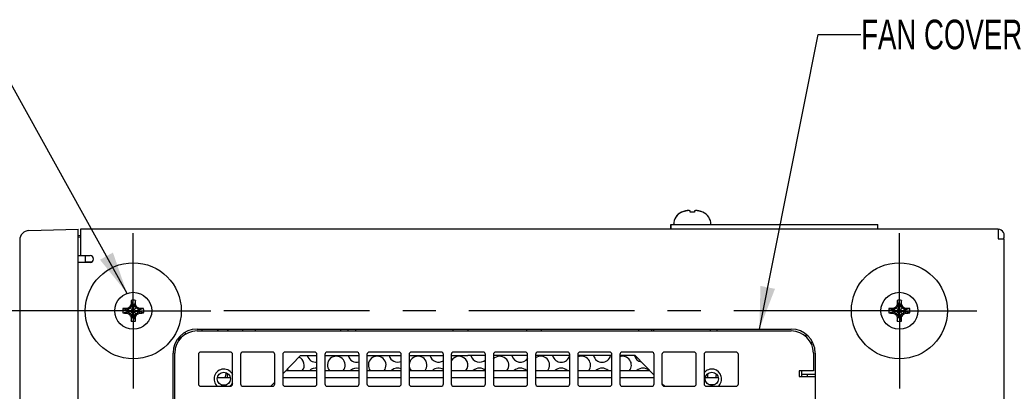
# Model space of a CAD drawing. Header units: inches. Extents: x 0 to 34, y 0 to 22.
# Tile 24 of 37: x 15.1 to 19.2, y 6.9 to 8.5. Entities that reach past the tile are written whole.
import ezdxf

# ---------------------------------------------------------------- set-up
doc = ezdxf.new("R2010")
doc.units = ezdxf.units.IN
doc.header["$LTSCALE"] = 1.87
doc.header["$MEASUREMENT"] = 0
doc.linetypes.add('CENTER', pattern=[0.6, 0.375, -0.075, 0.075, -0.075])
doc.layers.get('0').update_dxf_attribs({"linetype": 'CONTINUOUS'})
for name, color, linetype in [('02___PRT_ALL_AXES', 7, 'CONTINUOUS'), ('3_ALL_AXES', 7, 'CONTINUOUS'), ('DETAIL', 7, 'CONTINUOUS'), ('DIMENSIONS', 7, 'CONTINUOUS')]:
    doc.layers.add(name, color=color, linetype=linetype)
doc.styles.get("Standard").update_dxf_attribs({"font": 'txt', "width": 0.8})
doc.dimstyles.new('DIMSTYLE_3', dxfattribs={"dimtxt": 0.125, "dimasz": 0.18, "dimexe": 0.18, "dimexo": 0.0625, "dimgap": 0.09, "dimtad": 0, "dimtih": 1, "dimtoh": 1, "dimdec": 3, "dimlfac": 2, "dimzin": 4, "dimdsep": 46, "dimtxsty": 'STANDARD', "dimblk": '_FILLED', "dimblk1": '_FILLED', "dimblk2": '_FILLED', "dimcen": 0.09, "dimadec": 0, "dimazin": 0, "dimtp": 0.001, "dimtm": 0.001, "dimtfac": 1, "dimtdec": 3, "dimtofl": 0, "dimtmove": 0, "dimatfit": 3, "dimldrblk": '_FILLED', "dimfxl": 1, "dimtolj": 1, "dimtzin": 4, "dimarcsym": 0})
doc.dimstyles.get("Standard").update_dxf_attribs({"dimtxt": 0.125, "dimasz": 0.18, "dimexe": 0.18, "dimexo": 0.0625, "dimgap": 0.09, "dimtad": 0, "dimtih": 1, "dimtoh": 1, "dimdec": 3, "dimzin": 4, "dimdsep": 46, "dimtxsty": 'STANDARD', "dimblk": '_FILLED', "dimblk1": '_FILLED', "dimblk2": '_FILLED', "dimcen": 0.09, "dimadec": 0, "dimazin": 0, "dimtol": 1, "dimtp": 0.01, "dimtm": 0.01, "dimtfac": 1, "dimtdec": 3, "dimtofl": 0, "dimtmove": 0, "dimatfit": 3, "dimldrblk": '_FILLED', "dimfxl": 1, "dimtolj": 1, "dimtzin": 4, "dimarcsym": 0})

# ---------------------------------------------------------------- blocks, each defined once
blk = doc.blocks.new('_FILLED')
at = {"color": 0, "linetype": 'BYBLOCK'}
blk.add_solid([(0, 0), (-1, 0.174), (-1, -0.174)], dxfattribs=at)
blk = doc.blocks.new('*D7')
at = {"layer": 'DIMENSIONS', "color": 2, "linetype": 'CONTINUOUS'}
for p, q in [((15.4831, 7.2438), (14.152, 7.2438)), ((14.277, 7.2438), (14.277, 5.1838)), ((14.277, 2.8738), (14.277, 4.7463)), ((15.4831, 2.8738), (14.152, 2.8738))]:
    blk.add_line(p, q, dxfattribs=at)
at = {"layer": 'DIMENSIONS', "color": 2, "linetype": 'CONTINUOUS', "xscale": 0.18, "yscale": 0.18, "zscale": 0.18}
for p, rotation in [((14.277, 7.2438), 90), ((14.277, 2.8738), 270)]:
    blk.add_blockref('_FILLED', p, dxfattribs=dict(at, rotation=rotation))
at = {"layer": 'DIMENSIONS', "color": 2, "linetype": 'CONTINUOUS', "insert": (14.277, 5.1213), "char_height": 0.125, "width": 0.5, "attachment_point": 2, "line_spacing_factor": 0.9}
blk.add_mtext('8.740\\P[222]', dxfattribs=at)

msp = doc.modelspace()

# ---------------------------------------------------------------- linework, layer by layer
at = {"color": 7, "linetype": 'CONTINUOUS'}
for p, q in [((17.86965, 7.66141), (17.86783, 7.66141)), ((17.90447, 7.66141), (17.90389, 7.66679)), ((17.92272, 7.66141), (17.90447, 7.66141)), ((17.92242, 7.66679), (17.92184, 7.66141)), ((17.9233, 7.66679), (17.92272, 7.66141)), ((17.95848, 7.66141), (17.95754, 7.66141)), ((17.82245, 7.58878), (17.82245, 7.60878)), ((17.82245, 7.60878), (18.69886, 7.60878)), ((17.82386, 7.58878), (17.82386, 7.60878)), ((18.69886, 7.58878), (18.69886, 7.60878)), ((15.10347, 7.58332), (15.31202, 7.58878)), ((15.31202, 2.52878), (15.31202, 7.58878)), ((15.32259, 7.5613), (15.31202, 7.56186)), ((15.32271, 7.55562), (15.31202, 7.55581)), ((15.06452, 7.54334), (15.06452, 2.57423)), ((15.31202, 7.47726), (15.32259, 7.47744)), ((15.34202, 7.47778), (15.34202, 7.44778)), ((15.37002, 7.44982), (15.34202, 7.45128)), ((15.52989, 7.22808), (15.56129, 7.25948)), ((15.52989, 7.25948), (15.56129, 7.22808)), ((15.54101, 7.26855), (15.53362, 7.25575)), ((15.53588, 7.26963), (15.54101, 7.26855)), ((15.53646, 7.28773), (15.54101, 7.27038)), ((15.54101, 7.21719), (15.55017, 7.27038)), ((15.54101, 7.27038), (15.54101, 7.26855)), ((15.55017, 7.21719), (15.54101, 7.27038)), ((15.54101, 7.21902), (15.55017, 7.26855)), ((15.55017, 7.21902), (15.54101, 7.26855)), ((15.55472, 7.28773), (15.55017, 7.27038)), ((15.55017, 7.26855), (15.55017, 7.27038)), ((15.55017, 7.26855), (15.5553, 7.26963)), ((15.55756, 7.25575), (15.55017, 7.26855)), ((18.77489, 7.22808), (18.80629, 7.25948)), ((18.77489, 7.25948), (18.80629, 7.22808)), ((18.78601, 7.26855), (18.77862, 7.25575)), ((18.78088, 7.26963), (18.78601, 7.26855)), ((18.78146, 7.28773), (18.78601, 7.27038)), ((18.78601, 7.21719), (18.79517, 7.27038)), ((18.78601, 7.27038), (18.78601, 7.26855)), ((18.79517, 7.21719), (18.78601, 7.27038)), ((18.78601, 7.21902), (18.79517, 7.26855)), ((18.79517, 7.21902), (18.78601, 7.26855)), ((18.79972, 7.28773), (18.79517, 7.27038)), ((18.79517, 7.26855), (18.79517, 7.27038)), ((18.79517, 7.26855), (18.8003, 7.26963)), ((18.80256, 7.25575), (18.79517, 7.26855)), ((15.50164, 7.25291), (15.51899, 7.24836)), ((15.50164, 7.23465), (15.51899, 7.23921)), ((15.51899, 7.24836), (15.57219, 7.23921)), ((15.52082, 7.24836), (15.51899, 7.24836)), ((15.51899, 7.23921), (15.57219, 7.24836)), ((15.51899, 7.23921), (15.52082, 7.23921)), ((15.52082, 7.24836), (15.51974, 7.25349)), ((15.51974, 7.23407), (15.52082, 7.23921)), ((15.53362, 7.25575), (15.52082, 7.24836)), ((15.52082, 7.24836), (15.57036, 7.23921)), ((15.52082, 7.23921), (15.57036, 7.24836)), ((15.52082, 7.23921), (15.53362, 7.23182)), ((15.53362, 7.23182), (15.54101, 7.21902)), ((15.53588, 7.21793), (15.54101, 7.21902)), ((15.53646, 7.19984), (15.54101, 7.21719)), ((15.54101, 7.21902), (15.54101, 7.21719)), ((15.55017, 7.21902), (15.55756, 7.23182)), ((15.55017, 7.21719), (15.55017, 7.21902)), ((15.5553, 7.21793), (15.55017, 7.21902)), ((15.55472, 7.19984), (15.55017, 7.21719)), ((15.57036, 7.24836), (15.55756, 7.25575)), ((15.55756, 7.23182), (15.57036, 7.23921)), ((15.57144, 7.25349), (15.57036, 7.24836)), ((15.57219, 7.24836), (15.57036, 7.24836)), ((15.57036, 7.23921), (15.57144, 7.23407)), ((15.57036, 7.23921), (15.57219, 7.23921)), ((15.58953, 7.25291), (15.57219, 7.24836)), ((15.58953, 7.23465), (15.57219, 7.23921)), ((18.74664, 7.25291), (18.76399, 7.24836)), ((18.74664, 7.23465), (18.76399, 7.23921)), ((18.76399, 7.23921), (18.81719, 7.24836)), ((18.76582, 7.24836), (18.76399, 7.24836)), ((18.76399, 7.24836), (18.81719, 7.23921)), ((18.76399, 7.23921), (18.76582, 7.23921)), ((18.76582, 7.24836), (18.76474, 7.25349)), ((18.76474, 7.23407), (18.76582, 7.23921)), ((18.77862, 7.25575), (18.76582, 7.24836)), ((18.76582, 7.23921), (18.81536, 7.24836)), ((18.76582, 7.24836), (18.81536, 7.23921)), ((18.76582, 7.23921), (18.77862, 7.23182)), ((18.77862, 7.23182), (18.78601, 7.21902)), ((18.78088, 7.21793), (18.78601, 7.21902)), ((18.78146, 7.19984), (18.78601, 7.21719)), ((18.78601, 7.21902), (18.78601, 7.21719)), ((18.79517, 7.21902), (18.80256, 7.23182)), ((18.79517, 7.21719), (18.79517, 7.21902)), ((18.8003, 7.21793), (18.79517, 7.21902)), ((18.79972, 7.19984), (18.79517, 7.21719)), ((18.81536, 7.24836), (18.80256, 7.25575)), ((18.80256, 7.23182), (18.81536, 7.23921)), ((18.81644, 7.25349), (18.81536, 7.24836)), ((18.81719, 7.24836), (18.81536, 7.24836)), ((18.81536, 7.23921), (18.81719, 7.23921)), ((18.81536, 7.23921), (18.81644, 7.23407)), ((18.83453, 7.25291), (18.81719, 7.24836)), ((18.83453, 7.23465), (18.81719, 7.23921)), ((15.74174, 7.12138), (15.74174, 7.13384)), ((15.81559, 7.15853), (18.33259, 7.15853)), ((15.90148, 7.16628), (15.90562, 7.15853)), ((15.944, 7.16628), (15.94814, 7.15853)), ((15.72159, 6.22153), (15.72159, 7.06453)), ((15.82159, 7.05903), (15.82159, 6.93403)), ((15.95659, 7.06903), (15.83159, 7.06903)), ((15.96659, 6.93403), (15.96659, 7.05903)), ((16.00009, 7.05903), (16.00009, 6.93403)), ((16.13509, 7.06903), (16.01009, 7.06903)), ((16.14509, 6.93403), (16.14509, 7.05903)), ((16.17859, 7.05903), (16.17859, 6.93403)), ((16.31359, 7.06903), (16.18859, 7.06903)), ((16.32359, 6.93403), (16.32359, 7.05903)), ((16.35709, 7.05903), (16.35709, 6.93403)), ((16.49209, 7.06903), (16.36709, 7.06903)), ((16.50209, 6.93403), (16.50209, 7.05903)), ((16.53559, 7.05903), (16.53559, 6.93403)), ((16.67059, 7.06903), (16.54559, 7.06903)), ((16.68059, 6.93403), (16.68059, 7.05903)), ((16.71409, 7.05903), (16.71409, 6.93403)), ((16.84909, 7.06903), (16.72409, 7.06903)), ((16.85909, 6.93403), (16.85909, 7.05903)), ((16.89259, 7.05903), (16.89259, 6.93403)), ((17.02759, 7.06903), (16.90259, 7.06903)), ((17.03759, 6.93403), (17.03759, 7.05903)), ((17.07109, 7.05903), (17.07109, 6.93403)), ((17.20609, 7.06903), (17.08109, 7.06903)), ((17.21609, 6.93403), (17.21609, 7.05903)), ((17.24959, 7.05903), (17.24959, 6.93403)), ((17.38459, 7.06903), (17.25959, 7.06903)), ((17.39459, 6.93403), (17.39459, 7.05903)), ((17.42809, 7.05903), (17.42809, 6.93403)), ((17.56309, 7.06903), (17.43809, 7.06903)), ((17.57309, 6.93403), (17.57309, 7.05903)), ((17.60659, 7.05903), (17.60659, 6.93403)), ((17.74159, 7.06903), (17.61659, 7.06903)), ((17.75159, 6.93403), (17.75159, 7.05903)), ((17.78509, 7.05903), (17.78509, 6.93403)), ((17.92009, 7.06903), (17.79509, 7.06903)), ((17.93009, 6.93403), (17.93009, 7.05903)), ((17.96359, 7.05903), (17.96359, 6.93403)), ((18.09859, 7.06903), (17.97359, 7.06903)), ((18.10859, 6.93403), (18.10859, 7.05903)), ((18.42659, 7.06453), (18.42659, 6.99003)), ((15.9453, 6.96078), (15.9453, 6.97827)), ((16.19245, 6.99078), (16.32359, 6.99078)), ((16.35709, 6.99078), (16.50209, 6.99078)), ((16.53559, 6.99078), (16.68059, 6.99078)), ((16.71409, 6.99078), (16.85909, 6.99078)), ((16.89259, 6.99078), (17.03759, 6.99078)), ((17.07109, 6.99078), (17.21609, 6.99078)), ((17.24959, 6.99078), (17.39459, 6.99078)), ((17.42809, 6.99078), (17.57309, 6.99078)), ((17.60659, 6.99078), (17.73273, 6.99078)), ((17.97944, 6.96078), (17.97944, 6.97793)), ((18.36659, 6.99003), (18.36659, 6.96603)), ((18.42659, 6.99003), (18.36659, 6.99003)), ((18.36659, 6.96603), (18.43409, 6.96603)), ((18.39944, 6.97553), (18.39944, 6.96603)), ((15.83159, 6.92403), (15.95659, 6.92403)), ((15.90163, 6.96078), (15.95654, 6.96078)), ((15.91816, 6.92978), (15.94002, 6.92978)), ((16.01009, 6.92403), (16.13509, 6.92403)), ((16.17859, 6.96078), (16.32359, 6.96078)), ((16.18859, 6.92403), (16.31359, 6.92403)), ((16.35709, 6.96078), (16.50209, 6.96078)), ((16.36709, 6.92403), (16.49209, 6.92403)), ((16.53559, 6.96078), (16.68059, 6.96078)), ((16.54559, 6.92403), (16.67059, 6.92403)), ((16.71409, 6.96078), (16.85909, 6.96078)), ((16.72409, 6.92403), (16.84909, 6.92403)), ((16.89259, 6.96078), (17.03759, 6.96078)), ((16.90259, 6.92403), (17.02759, 6.92403)), ((17.07109, 6.96078), (17.21609, 6.96078)), ((17.08109, 6.92403), (17.20609, 6.92403)), ((17.24959, 6.96078), (17.39459, 6.96078)), ((17.25959, 6.92403), (17.38459, 6.92403)), ((17.42809, 6.96078), (17.57309, 6.96078)), ((17.43809, 6.92403), (17.56309, 6.92403)), ((17.60659, 6.96078), (17.75159, 6.96078)), ((17.61659, 6.92403), (17.74159, 6.92403)), ((17.79509, 6.92403), (17.92009, 6.92403)), ((17.96863, 6.96078), (18.02354, 6.96078)), ((17.97359, 6.92403), (18.09859, 6.92403)), ((18.00702, 6.92978), (17.98516, 6.92978))]:
    msp.add_line(p, q, dxfattribs=at)
at = {"color": 3, "linetype": 'CONTINUOUS'}
for p, q in [((15.32259, 7.58878), (15.32259, 7.54878)), ((19.20859, 7.58878), (15.32259, 7.58878)), ((19.20859, 7.58878), (19.20859, 7.54878)), ((19.20859, 7.54878), (19.23506, 7.54878)), ((19.23509, 2.56878), (19.23509, 7.54878)), ((15.36259, 7.44778), (15.31259, 7.44778)), ((15.81559, 7.16628), (18.33259, 7.16628)), ((16.06184, 7.16628), (16.06184, 7.15853)), ((16.42509, 7.15853), (16.42509, 7.16628)), ((16.48759, 7.16628), (16.48759, 7.15853)), ((16.90009, 7.15853), (16.90009, 7.16628)), ((16.96259, 7.16628), (16.96259, 7.15853)), ((17.21259, 7.15853), (17.21259, 7.16628)), ((17.27509, 7.15853), (17.27509, 7.16628)), ((17.68759, 7.15853), (17.68759, 7.16628)), ((17.75009, 7.15853), (17.75009, 7.16628)), ((17.98944, 7.16628), (17.98944, 7.15853)), ((18.01944, 7.15853), (18.01944, 7.16628)), ((18.39444, 7.14417), (18.39444, 7.13454)), ((15.73631, 7.1268), (15.73648, 7.11449)), ((18.41444, 7.10939), (18.42304, 7.10939)), ((15.71409, 6.22178), (15.71409, 7.06478)), ((16.17859, 6.97638), (16.2533, 7.05403)), ((16.2533, 7.05403), (16.32359, 7.05403)), ((16.35709, 7.05403), (16.50209, 7.05403)), ((16.53559, 7.05403), (16.68059, 7.05403)), ((16.71409, 7.05403), (16.85909, 7.05403)), ((16.89259, 7.05403), (16.96259, 7.05403)), ((18.43409, 7.06478), (18.43409, 4.81578)), ((18.37544, 6.99003), (18.37544, 6.96603)), ((18.37544, 6.97553), (18.43409, 6.97553)), ((16.12822, 6.92403), (16.14509, 6.94156))]:
    msp.add_line(p, q, dxfattribs=at)
at = {"color": 7, "linetype": 'CONTINUOUS'}
for centre in [(15.92909, 6.95553), (17.99609, 6.95553)]:
    msp.add_circle(centre, 0.028, dxfattribs=at)
for centre, radius, start, end in [((17.89181, 7.60878), 0.05783, 114.49455, 180), ((17.89269, 7.60878), 0.05783, 114.49455, 180), ((17.89297, 7.60658), 0.05993, 106.70484, 113.81727), ((17.89385, 7.60658), 0.05993, 106.70484, 113.81727), ((17.91269, 7.54093), 0.12848, 104.79194, 106.7107), ((17.91357, 7.54093), 0.12848, 104.79194, 106.7107), ((17.91269, 7.54092), 0.1285, 103.89321, 104.79191), ((17.91357, 7.54092), 0.1285, 103.89321, 104.79191), ((17.91269, 7.5409), 0.12852, 103.09037, 103.89321), ((17.91358, 7.5409), 0.12852, 103.09037, 103.89321), ((17.9127, 7.54087), 0.12854, 101.59496, 103.09033), ((17.91358, 7.54087), 0.12854, 101.59496, 103.09033), ((17.90189, 7.57316), 0.09483, 98.59323, 99.11966), ((17.9019, 7.57312), 0.09487, 98.0601, 98.59323), ((17.90278, 7.57314), 0.09485, 98.06006, 99.1196), ((17.90191, 7.57309), 0.09491, 97.64689, 98.06011), ((17.90191, 7.57304), 0.09496, 97.0142, 97.64687), ((17.90279, 7.57309), 0.09491, 97.64689, 98.06011), ((17.90279, 7.57304), 0.09496, 97.0142, 97.64687), ((17.90192, 7.57298), 0.09502, 96.51673, 97.01421), ((17.90193, 7.57292), 0.09508, 95.98305, 96.51672), ((17.9028, 7.57298), 0.09502, 96.51673, 97.01421), ((17.90193, 7.57285), 0.09515, 95.43213, 95.98304), ((17.90281, 7.57292), 0.09508, 95.98305, 96.51672), ((17.90282, 7.57285), 0.09515, 95.43213, 95.98304), ((17.90194, 7.57277), 0.09522, 94.96643, 95.43214), ((17.90195, 7.57269), 0.0953, 94.33658, 94.9664), ((17.90282, 7.57277), 0.09522, 94.96643, 95.43214), ((17.90283, 7.57269), 0.0953, 94.33658, 94.9664), ((17.90195, 7.57261), 0.09539, 93.96284, 94.33662), ((17.90196, 7.57248), 0.09551, 92.96926, 93.96269), ((17.90284, 7.57261), 0.09539, 93.96284, 94.33662), ((17.90284, 7.57248), 0.09551, 92.96926, 93.96269), ((17.89407, 7.63475), 0.03325, 84.36449, 84.92059), ((17.92346, 7.57242), 0.09557, 86.69654, 87.03061), ((17.92435, 7.57248), 0.09551, 86.03728, 87.03074), ((17.92435, 7.57261), 0.09539, 85.66497, 86.03713), ((17.92436, 7.57269), 0.0953, 85.03413, 85.66501), ((17.92437, 7.57277), 0.09522, 84.5701, 85.0341), ((17.92437, 7.57285), 0.09515, 84.0182, 84.5701), ((17.92438, 7.57292), 0.09508, 83.48605, 84.01819), ((17.92439, 7.57298), 0.09502, 82.98748, 83.48604), ((17.9244, 7.57304), 0.09496, 82.35583, 82.98748), ((17.9244, 7.57309), 0.09491, 81.94131, 82.35581), ((17.92441, 7.57314), 0.09485, 80.8804, 81.94136), ((17.91361, 7.54087), 0.12854, 76.90968, 78.40504), ((17.91361, 7.5409), 0.12852, 76.1068, 76.90963), ((17.91362, 7.54092), 0.1285, 75.20809, 76.1068), ((17.91362, 7.54093), 0.12848, 73.2893, 75.20807), ((17.93334, 7.60658), 0.05993, 66.18273, 73.29516), ((17.9345, 7.60878), 0.05783, 0, 65.50545), ((15.10452, 7.54333), 0.04, 91.50528, 179.9954), ((19.20859, 7.56228), 0.0025, 270, 90), ((16.13938, 6.21508), 1.20924, 120.26678, 120.82524), ((16.57868, 6.6474), 1.21433, 149.17593, 149.73205), ((16.63064, 7.24548), 1.09503, 178.15418, 178.73634), ((16.00145, 7.26576), 0.46551, 177.29504, 178.15421), ((15.54559, 7.24378), 0.04488, 78.26459, 101.73541), ((15.54559, 7.24378), 0.02699, 80.23635, 99.76365), ((15.10134, 7.26622), 0.45388, 1.83478, 2.71597), ((14.47277, 7.24582), 1.08279, 1.26037, 1.84911), ((14.51688, 6.64999), 1.20924, 30.26678, 30.82524), ((14.94921, 6.21069), 1.21433, 59.17593, 59.73205), ((19.38438, 6.21508), 1.20924, 120.26678, 120.82524), ((19.82368, 6.6474), 1.21433, 149.17593, 149.73205), ((19.87564, 7.24548), 1.09503, 178.15418, 178.73634), ((19.24645, 7.26576), 0.46551, 177.29504, 178.15421), ((18.79059, 7.24378), 0.04488, 78.26459, 101.73541), ((18.79059, 7.24378), 0.02699, 80.23635, 99.76365), ((18.34634, 7.26622), 0.45388, 1.83478, 2.71597), ((17.71777, 7.24582), 1.08279, 1.26037, 1.84911), ((17.76188, 6.64999), 1.20924, 30.26678, 30.82524), ((18.19421, 6.21069), 1.21433, 59.17593, 59.73205), ((15.54559, 7.24378), 0.04488, 168.26459, 191.73541), ((15.52315, 6.79954), 0.45388, 91.83478, 92.71597), ((15.52361, 7.69965), 0.46551, 267.29504, 268.15421), ((15.54356, 6.17096), 1.08279, 91.26037, 91.84911), ((15.54389, 8.32884), 1.09503, 268.15418, 268.73634), ((15.54559, 7.24378), 0.02699, 170.23635, 189.76365), ((16.14197, 8.27687), 1.21433, 239.17593, 239.73205), ((16.57429, 7.83757), 1.20924, 210.26678, 210.82524), ((16.61841, 7.24175), 1.08279, 181.26037, 181.84911), ((15.54559, 7.24378), 0.02699, 260.23635, 279.76365), ((14.46053, 7.24208), 1.09503, 358.15418, 358.73634), ((14.5125, 7.84016), 1.21433, 329.17593, 329.73205), ((14.9518, 8.27249), 1.20924, 300.26678, 300.82524), ((15.54729, 6.15873), 1.09503, 88.15418, 88.73634), ((15.54762, 8.3166), 1.08279, 271.26037, 271.84911), ((15.54559, 7.24378), 0.02699, 350.23635, 9.76365), ((15.56757, 6.78792), 0.46551, 87.29504, 88.15421), ((15.56803, 7.68803), 0.45388, 271.83478, 272.71597), ((15.54559, 7.24378), 0.04488, 348.26459, 11.73541), ((18.79059, 7.24378), 0.04488, 168.26459, 191.73541), ((18.76815, 6.79954), 0.45388, 91.83478, 92.71597), ((18.76861, 7.69965), 0.46551, 267.29504, 268.15421), ((18.78856, 6.17096), 1.08279, 91.26037, 91.84911), ((18.78889, 8.32884), 1.09503, 268.15418, 268.73634), ((18.79059, 7.24378), 0.02699, 170.23635, 189.76365), ((19.38697, 8.27687), 1.21433, 239.17593, 239.73205), ((19.81929, 7.83757), 1.20924, 210.26678, 210.82524), ((19.86341, 7.24175), 1.08279, 181.26037, 181.84911), ((18.79059, 7.24378), 0.02699, 260.23635, 279.76365), ((17.70553, 7.24208), 1.09503, 358.15418, 358.73634), ((17.7575, 7.84016), 1.21433, 329.17593, 329.73205), ((18.1968, 8.27249), 1.20924, 300.26678, 300.82524), ((18.79229, 6.15873), 1.09503, 88.15418, 88.73634), ((18.79262, 8.3166), 1.08279, 271.26037, 271.84911), ((18.79059, 7.24378), 0.02699, 350.23635, 9.76365), ((18.81257, 6.78792), 0.46551, 87.29504, 88.15421), ((18.81303, 7.68803), 0.45388, 271.83478, 272.71597), ((18.79059, 7.24378), 0.04488, 348.26459, 11.73541), ((15.98983, 7.22134), 0.45388, 181.83478, 182.71597), ((15.54559, 7.24378), 0.04488, 258.26459, 281.73541), ((15.08972, 7.22181), 0.46551, 357.29504, 358.15421), ((19.23483, 7.22134), 0.45388, 181.83478, 182.71597), ((18.79059, 7.24378), 0.04488, 258.26459, 281.73541), ((18.33472, 7.22181), 0.46551, 357.29504, 358.15421), ((15.81559, 7.06453), 0.094, 90, 180), ((18.33259, 7.06453), 0.094, 0, 90), ((15.83159, 7.05903), 0.01, 90, 180), ((15.95659, 7.05903), 0.01, 0, 90), ((16.01009, 7.05903), 0.01, 90, 180), ((16.13509, 7.05903), 0.01, 0, 90), ((16.18859, 7.05903), 0.01, 90, 180), ((16.31359, 7.05903), 0.01, 0, 90), ((16.36709, 7.05903), 0.01, 90, 180), ((16.49209, 7.05903), 0.01, 0, 90), ((16.54559, 7.05903), 0.01, 90, 180), ((16.67059, 7.05903), 0.01, 0, 90), ((16.72409, 7.05903), 0.01, 90, 180), ((16.84909, 7.05903), 0.01, 0, 90), ((16.90259, 7.05903), 0.01, 90, 180), ((17.02759, 7.05903), 0.01, 0, 90), ((17.08109, 7.05903), 0.01, 90, 180), ((17.20609, 7.05903), 0.01, 0, 90), ((17.25959, 7.05903), 0.01, 90, 180), ((17.38459, 7.05903), 0.01, 0, 90), ((17.43809, 7.05903), 0.01, 90, 180), ((17.56309, 7.05903), 0.01, 0, 90), ((17.61659, 7.05903), 0.01, 90, 180), ((17.74159, 7.05903), 0.01, 0, 90), ((17.79509, 7.05903), 0.01, 90, 180), ((17.92009, 7.05903), 0.01, 0, 90), ((17.97359, 7.05903), 0.01, 90, 180), ((18.09859, 7.05903), 0.01, 0, 90), ((15.83159, 6.93403), 0.01, 180, 270), ((15.95659, 6.93403), 0.01, 270, 360), ((16.01009, 6.93403), 0.01, 180, 270), ((16.13509, 6.93403), 0.01, 270, 360), ((16.18859, 6.93403), 0.01, 180, 270), ((16.31359, 6.93403), 0.01, 270, 360), ((16.36709, 6.93403), 0.01, 180, 270), ((16.49209, 6.93403), 0.01, 270, 360), ((16.54559, 6.93403), 0.01, 180, 270), ((16.67059, 6.93403), 0.01, 270, 360), ((16.72409, 6.93403), 0.01, 180, 270), ((16.84909, 6.93403), 0.01, 270, 360), ((16.90259, 6.93403), 0.01, 180, 270), ((17.02759, 6.93403), 0.01, 270, 360), ((17.08109, 6.93403), 0.01, 180, 270), ((17.20609, 6.93403), 0.01, 270, 360), ((17.25959, 6.93403), 0.01, 180, 270), ((17.38459, 6.93403), 0.01, 270, 360), ((17.43809, 6.93403), 0.01, 180, 270), ((17.56309, 6.93403), 0.01, 270, 360), ((17.61659, 6.93403), 0.01, 180, 270), ((17.74159, 6.93403), 0.01, 270, 360), ((17.79509, 6.93403), 0.01, 180, 270), ((17.92009, 6.93403), 0.01, 270, 360), ((17.97359, 6.93403), 0.01, 180, 270), ((18.09859, 6.93403), 0.01, 270, 360)]:
    msp.add_arc(centre, radius, start, end, dxfattribs=at)
at = {"color": 3, "linetype": 'CONTINUOUS'}
for centre, radius, start, end in [((19.20859, 7.56228), 0.0265, 329.32349, 90), ((15.81559, 7.06478), 0.1015, 90, 180), ((18.33259, 7.06478), 0.1015, 0, 90)]:
    msp.add_arc(centre, radius, start, end, dxfattribs=at)
at = {"color": 7, "linetype": 'CONTINUOUS'}
for points, knots in [([(17.90389, 7.66679), (17.90339, 7.66693), (17.90142, 7.66741), (17.89941, 7.66773), (17.8979, 7.66787)], [0, 0, 0, 0, 0.2539687, 1, 1, 1, 1]), ([(17.92841, 7.66787), (17.92791, 7.66782), (17.9259, 7.6676), (17.9239, 7.66719), (17.92242, 7.66679)], [0, 0, 0, 0, 0.2466087, 1, 1, 1, 1]), ([(17.92929, 7.66787), (17.92879, 7.66782), (17.92678, 7.6676), (17.92478, 7.66719), (17.9233, 7.66679)], [0, 0, 0, 0, 0.2466087, 1, 1, 1, 1])]:
    msp.add_open_spline(points, degree=3, knots=knots, dxfattribs=at)
at = {"layer": '02___PRT_ALL_AXES', "color": 3, "linetype": 'CONTINUOUS'}
for p, q in [((15.32259, 7.54878), (15.32259, 7.47778)), ((15.32259, 7.47778), (15.36259, 7.47778)), ((17.03759, 7.05403), (16.96259, 7.05403)), ((17.21609, 7.05403), (17.07109, 7.05403)), ((17.39459, 7.05403), (17.24959, 7.05403)), ((17.57309, 7.05403), (17.42809, 7.05403)), ((17.67187, 7.05403), (17.60659, 7.05403)), ((17.75159, 6.97118), (17.67187, 7.05403)), ((17.79695, 6.92403), (17.78509, 6.93636))]:
    msp.add_line(p, q, dxfattribs=at)
for centre, radius, start, end in [((15.36259, 7.46278), 0.015, 270, 90), ((15.92909, 6.95553), 0.0415, 23.99006, 229.96196), ((17.99609, 6.95553), 0.0415, 310.03804, 141.91743), ((15.92909, 6.95553), 0.0415, 310.03804, 336.00994)]:
    msp.add_arc(centre, radius, start, end, dxfattribs=at)
at = {"layer": '02___PRT_ALL_AXES', "color": 7, "linetype": 'CONTINUOUS'}
for centre, start, end in [((15.71272, 7.11378), 22.654, 35.53149), ((15.79932, 7.16378), 198.24233, 210), ((15.79932, 7.16378), 351.90906, 3.87274), ((15.97253, 7.16378), 351.90906, 3.87274), ((16.49214, 7.16378), 176.12726, 188.09094), ((17.70458, 7.16378), 351.90906, 3.87274), ((16.31894, 7.06378), 195.25443, 277.40687), ((16.40554, 7.01378), 321.495, 218.505), ((16.49214, 7.06378), 195.25443, 285.59883), ((16.57874, 7.01378), 321.495, 218.505), ((16.66535, 7.06378), 195.25443, 294.24739), ((16.75195, 7.01378), 321.495, 218.505), ((16.83855, 7.06378), 195.25443, 303.70848), ((16.92515, 7.01378), 321.495, 150.38967), ((17.01176, 7.06378), 195.25443, 314.09024), ((17.09836, 7.01378), 321.495, 137.53781), ((17.18496, 7.06378), 195.25443, 326.81687), ((17.27156, 7.01378), 321.495, 126.262), ((17.35817, 7.06378), 195.25443, 344.74557), ((17.44477, 7.01378), 321.495, 116.80468), ((17.53137, 7.06378), 195.25443, 344.74557), ((17.61797, 7.01378), 321.495, 107.79771), ((17.70458, 7.06378), 195.25443, 258.58634), ((16.23233, 7.01378), 321.495, 66.25087), ((15.97253, 6.96378), 151.80259, 184.64418), ((16.23233, 7.01378), 205.94747, 218.505), ((16.31894, 6.96378), 82.59313, 133.42324), ((16.49214, 6.96378), 74.40117, 133.42324), ((16.66535, 6.96378), 65.75261, 133.42324), ((16.83855, 6.96378), 56.29152, 133.42324), ((16.92515, 7.01378), 209.61033, 218.505), ((17.01176, 6.96378), 45.90976, 133.42324), ((17.18496, 6.96378), 46.57676, 133.42324), ((17.35817, 6.96378), 46.57676, 133.42324), ((17.53137, 6.96378), 46.57676, 133.42324), ((17.70458, 6.96378), 46.57676, 133.42324), ((18.05099, 6.96378), 161.91284, 184.64418), ((17.96438, 6.91378), 22.06795, 25.54509)]:
    msp.add_arc(centre, 0.0375, start, end, dxfattribs=at)
at = {"layer": '3_ALL_AXES', "color": 7, "linetype": 'CENTER'}
for p, q in [((15.54559, 7.24378), (15.54559, 7.57203)), ((18.79059, 7.24378), (18.79059, 7.57203)), ((15.54559, 7.24378), (15.21734, 7.24378)), ((15.54559, 7.24378), (15.54559, 6.91553)), ((15.54559, 7.24378), (15.87384, 7.24378)), ((18.79059, 7.24378), (15.92947, 7.24378)), ((18.79059, 7.24378), (18.79059, 6.91553)), ((18.79059, 7.24378), (19.11884, 7.24378))]:
    msp.add_line(p, q, dxfattribs=at)
at = {"layer": '3_ALL_AXES', "color": 7, "linetype": 'CONTINUOUS'}
for centre, radius in [((15.54559, 7.24378), 0.20325), ((18.79059, 7.24378), 0.20325), ((15.54559, 7.24378), 0.07825), ((18.79059, 7.24378), 0.07825)]:
    msp.add_circle(centre, radius, dxfattribs=at)

# ---------------------------------------------------------------- texts
at = {"layer": 'DETAIL', "color": 2, "linetype": 'CONTINUOUS', "insert": (18.62702, 8.47571), "char_height": 0.125, "width": 0.9, "attachment_point": 1, "line_spacing_factor": 0.9}
msp.add_mtext('FAN COVER', dxfattribs=at)

# ---------------------------------------------------------------- dimensions: what is measured, and where the dimension line sits
at = {"layer": 'DIMENSIONS', "color": 2, "linetype": 'CONTINUOUS'}
dim = msp.add_linear_dim(base=(14.27702, 2.87378), p1=(15.48309, 7.24378), p2=(15.48309, 2.87378), angle=270, dimstyle='DIMSTYLE_3', dxfattribs=at)
dim.commit()
dim.dimension.update_dxf_attribs({"geometry": '*D7', "text_midpoint": (14.12702, 4.96503), "dimtype": 160})

# ---------------------------------------------------------------- leaders
at = {"layer": 'DETAIL', "color": 2, "linetype": 'CONTINUOUS'}
for points in [[(18.19771, 7.16628), (18.44702, 8.41321), (18.62702, 8.41321)], [(15.51949, 7.31755), (14.95232, 8.33878)]]:
    msp.add_leader(points, dimstyle='STANDARD', override={"dimtad": 0}, dxfattribs=at)

doc.saveas('drawing.dxf')
